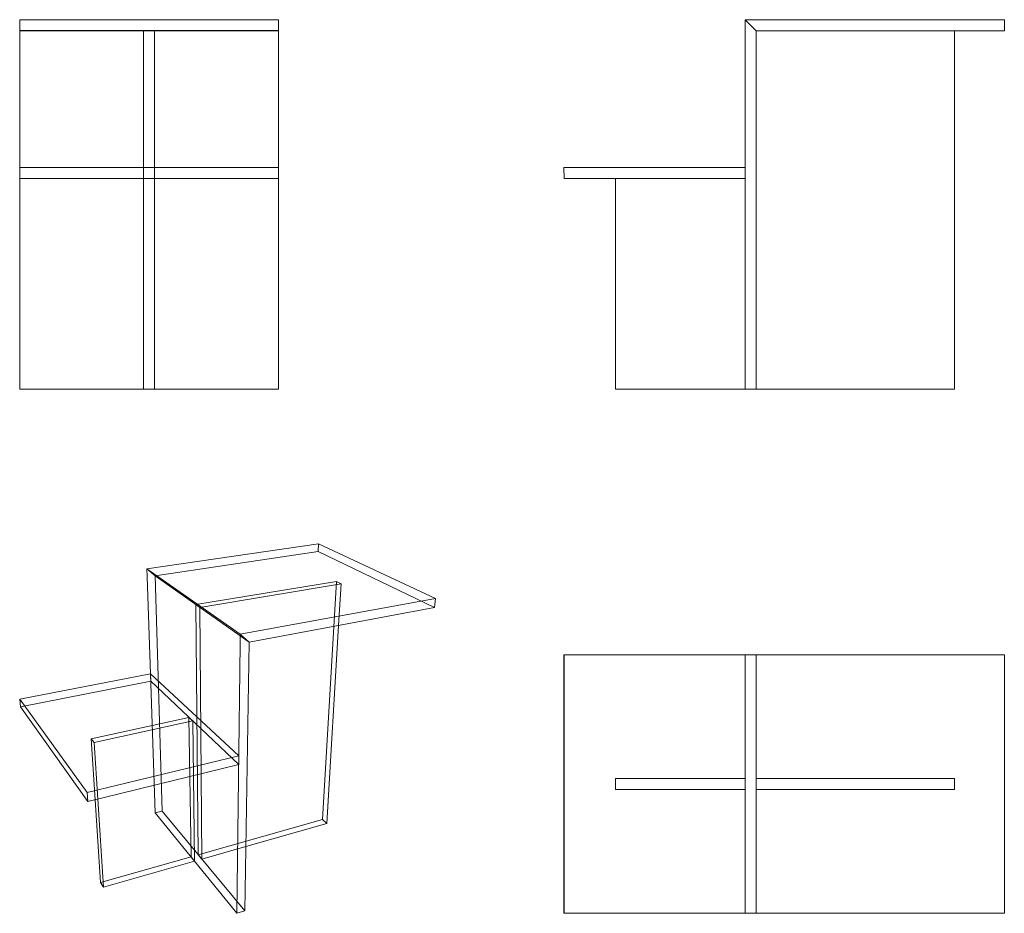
# Model space of a CAD drawing. Header units: millimetres. Extents: x -2373 to -1040, y -4520 to -3310.
import ezdxf

# ---------------------------------------------------------------- set-up
doc = ezdxf.new("R2010")
doc.units = ezdxf.units.MM
for name, color, linetype, lineweight, true_color in [('Default', 7, 'Continuous', 18, 0x000000), ('Make2D', 7, 'Continuous', 18, 0x000000), ('Make2D$hidden$lines', 7, 'Continuous', 13, 0xffffff), ('Make2D$visible$lines', 7, 'Continuous', 18, 0x000000)]:
    doc.layers.add(name, color=color, linetype=linetype, lineweight=lineweight, true_color=true_color)

msp = doc.modelspace()

# ---------------------------------------------------------------- linework, layer by layer
at = {"layer": 'Default'}
for p, q in [((-1376, -3325.2), (-1391, -3310.2)), ((-2205, -3810.2), (-2190, -3810.2)), ((-2190, -3810.2), (-2205, -3810.2)), ((-2190, -3810.2), (-2022.5, -3810.2)), ((-2074.1, -4142), (-2061.9, -4152.8))]:
    msp.add_line(p, q, dxfattribs=at)
at = {"layer": 'Make2D'}
for p, q in [((-1391, -4169.7), (-1636, -4169.7)), ((-1636, -4169.7), (-1636, -4519.7)), ((-1635.9, -4169.7), (-1635.9, -4519.7)), ((-1391.6, -4169.9), (-1391.6, -4169.9)), ((-1040.1, -4169.7), (-1391, -4169.7)), ((-1391, -4169.7), (-1391, -4519.7)), ((-1391, -4519.7), (-1391, -4169.7)), ((-1376, -4519.7), (-1376, -4169.7)), ((-1040.1, -4519.7), (-1040.1, -4169.7)), ((-1391, -4337.2), (-1566.2, -4337.2)), ((-1566.2, -4337.2), (-1566.2, -4352.2)), ((-1566.2, -4352.2), (-1566.2, -4337.2)), ((-1107.6, -4337.2), (-1376, -4337.2)), ((-1107.6, -4337.2), (-1107.6, -4352.2)), ((-1391, -4352.2), (-1566.2, -4352.2)), ((-1107.6, -4352.2), (-1376, -4352.2)), ((-1636, -4519.7), (-1391, -4519.7)), ((-1391, -4519.7), (-1040.1, -4519.7)), ((-1391, -4519.7), (-1391, -4519.7))]:
    msp.add_line(p, q, dxfattribs=at)
at = {"layer": 'Make2D$hidden$lines'}
for p, q in [((-2372.5, -3325), (-2022.5, -3325)), ((-2372.5, -3510.2), (-2022.5, -3510.2)), ((-2372.5, -3525), (-2022.5, -3525)), ((-2190, -3525), (-2205, -3525)), ((-1391, -3525), (-1391, -3525)), ((-1968.7, -4030.2), (-1968.2, -4019.7)), ((-1968.7, -4030.2), (-2189.3, -4063)), ((-1811.2, -4105.8), (-1968.7, -4030.2)), ((-2189.3, -4063), (-2200.4, -4053.3)), ((-2189.3, -4062.8), (-2179.8, -4381.5)), ((-2061.8, -4152.6), (-2189.3, -4062.8)), ((-1944, -4070.4), (-2134.2, -4101.8)), ((-1937.5, -4073.7), (-2128.8, -4105.6)), ((-1962.6, -4392.9), (-1944, -4070.4)), ((-1944, -4070.4), (-1937.5, -4073.7)), ((-1940.9, -4130.1), (-1937.5, -4073.7)), ((-2134.2, -4101.8), (-2130.8, -4440.5)), ((-2134.2, -4101.8), (-2128.8, -4105.6)), ((-2128.8, -4105.6), (-2126, -4446.3)), ((-2195.6, -4195.6), (-2189.3, -4383.9)), ((-2195.2, -4205.6), (-2195.6, -4195.6)), ((-2195.2, -4205.6), (-2371.4, -4240.3)), ((-2076, -4318.2), (-2195.2, -4205.6)), ((-2143.5, -4254.5), (-2276, -4283.4)), ((-2138.4, -4259.3), (-2271.8, -4288.6)), ((-2143.5, -4254.5), (-2138.4, -4259.3)), ((-2140.7, -4443.4), (-2143.5, -4254.5)), ((-2136, -4449.1), (-2138.4, -4259.3)), ((-2276, -4283.4), (-2270.6, -4366)), ((-2276, -4283.4), (-2271.8, -4288.6)), ((-2271.8, -4288.6), (-2266.9, -4365.1)), ((-2189.3, -4383.9), (-2179.8, -4381.5)), ((-2067.7, -4516.3), (-2179.8, -4381.5)), ((-2136.1, -4449.1), (-2189.3, -4383.9)), ((-1962.6, -4392.9), (-2130.8, -4440.5)), ((-1962.6, -4392.9), (-1957, -4398)), ((-2066.3, -4429.2), (-2126, -4446.3)), ((-2140.7, -4443.4), (-2263.2, -4478.1)), ((-2140.7, -4443.4), (-2136, -4449.1)), ((-2136, -4449.1), (-2136.1, -4449.1)), ((-2126, -4446.3), (-2130.8, -4440.5))]:
    msp.add_line(p, q, dxfattribs=at)
at = {"layer": 'Make2D$visible$lines'}
for p, q in [((-2372.5, -3325.2), (-2372.5, -3310.2)), ((-2372.5, -3310.2), (-2022.5, -3310.2)), ((-2022.5, -3325.2), (-2022.5, -3310.2)), ((-1391, -3325.2), (-1391, -3310.2)), ((-1391, -3310.2), (-1040.1, -3310.2)), ((-1040.1, -3325.2), (-1040.1, -3310.2)), ((-2372.5, -3325.2), (-2022.5, -3325.2)), ((-2372.5, -3810.2), (-2372.5, -3325.2)), ((-2205, -3810.2), (-2205, -3325.2)), ((-2190, -3810.2), (-2190, -3325.2)), ((-2022.5, -3325.2), (-2022.5, -3810.2)), ((-1391, -3810.2), (-1391, -3325.2)), ((-1376, -3325), (-1376.2, -3325)), ((-1376, -3810.2), (-1376, -3325)), ((-1376, -3325.2), (-1040.1, -3325.2)), ((-1107.6, -3810.2), (-1107.6, -3325.2)), ((-1635.9, -3525), (-1636, -3510.2)), ((-1636, -3510.2), (-1391, -3510.2)), ((-1390.9, -3525), (-1391, -3510.2)), ((-1635.9, -3525), (-1390.9, -3525)), ((-1566.2, -3525), (-1566.2, -3810.2)), ((-1391, -3525), (-1566.2, -3525)), ((-2372.5, -3810.2), (-2205, -3810.2)), ((-1391, -3810.2), (-1566.2, -3810.2)), ((-1376, -3810.2), (-1391, -3810.2)), ((-1391, -3810.2), (-1391, -3810.2)), ((-1107.6, -3810.2), (-1376, -3810.2)), ((-1376, -3810.2), (-1376, -3810.2)), ((-1968.2, -4019.7), (-2200.4, -4053.3)), ((-1809.9, -4093.7), (-1968.2, -4019.7)), ((-2200.4, -4053.3), (-2074.1, -4142)), ((-2200, -4064.5), (-2200.4, -4053.3)), ((-2200, -4064.5), (-2195.6, -4195.6)), ((-2074.1, -4142), (-1809.9, -4093.7)), ((-1811.2, -4105.8), (-1809.9, -4093.7)), ((-2061.9, -4152.8), (-1811.2, -4105.8)), ((-1957, -4398), (-1940.9, -4130.1)), ((-2074.2, -4155.1), (-2074.1, -4142)), ((-2078.5, -4519.7), (-2074.2, -4155.1)), ((-2067.7, -4516.3), (-2061.8, -4152.6)), ((-2061.8, -4152.6), (-2062, -4152.7)), ((-2195.6, -4195.6), (-2372.5, -4229.9)), ((-2076, -4306.8), (-2195.6, -4195.6)), ((-2372.5, -4229.9), (-2281.4, -4356.4)), ((-2371.4, -4240.3), (-2372.5, -4229.9)), ((-2371.4, -4240.3), (-2280.4, -4368.4)), ((-2281.4, -4356.4), (-2076, -4306.8)), ((-2076, -4318.2), (-2076, -4306.8)), ((-2280.4, -4368.4), (-2076, -4318.2)), ((-2280.4, -4368.4), (-2281.4, -4356.4)), ((-2270.6, -4366), (-2263.2, -4478.1)), ((-2266.9, -4365.1), (-2259.2, -4484.3)), ((-1957, -4398), (-2066.3, -4429.2)), ((-2136.1, -4449.1), (-2259.2, -4484.3)), ((-2078.5, -4519.7), (-2136.1, -4449.1)), ((-2259.2, -4484.3), (-2263.2, -4478.1)), ((-2067.7, -4516.3), (-2078.5, -4519.7))]:
    msp.add_line(p, q, dxfattribs=at)

doc.saveas('drawing.dxf')
